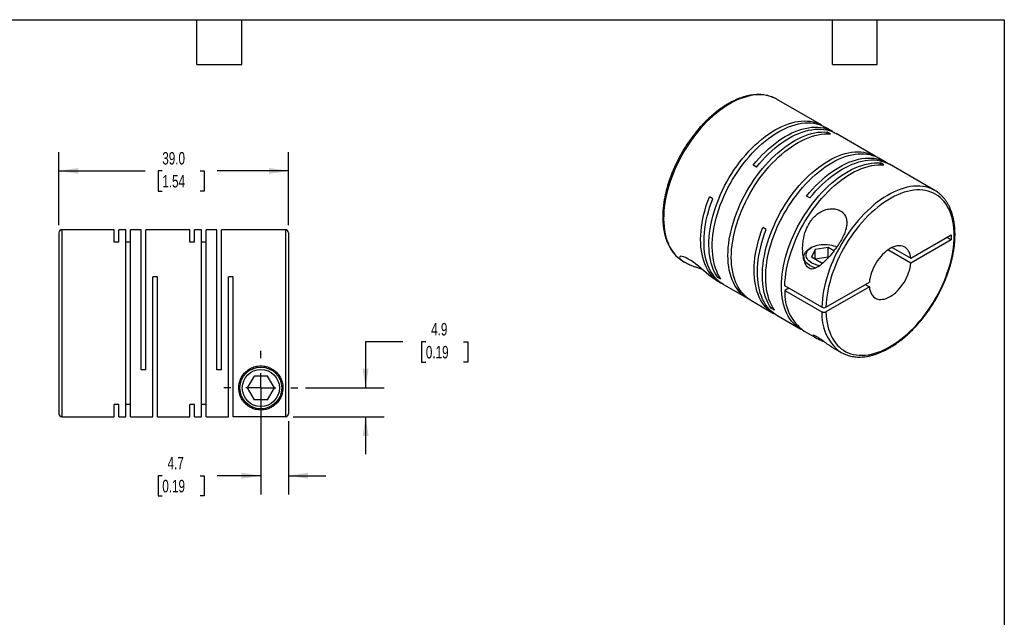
# Model space of a CAD drawing. Header units: millimetres. Extents: x 6 to 273, y 6 to 210.
# Tile 3 of 3: x 106 to 273, y 108 to 210. Entities that reach past the tile are written whole.
import ezdxf

# ---------------------------------------------------------------- set-up
doc = ezdxf.new("R2010")
doc.units = ezdxf.units.MM
doc.linetypes.add('SLD-Center', pattern=[19.05, 15.24, -1.27, 1.27, -1.27])
doc.linetypes.add('SLD-Solid', pattern=[0])
doc.layers.add('CENTER', color=40, linetype='SLD-Center')
doc.layers.add('DIMENSIONS', color=140, linetype='SLD-Solid', lineweight=25)
doc.layers.add('TEXT', color=140, linetype='SLD-Solid', lineweight=25)
doc.styles.add('SLDTEXTSTYLE0', font='TXT', dxfattribs={"width": 0.7})
doc.dimstyles.new('SLDDIMSTYLE0', dxfattribs={"dimtxt": 2.158008, "dimasz": 3.302, "dimexe": 0, "dimexo": 0.0625, "dimgap": 0.539502, "dimtad": 0, "dimtih": 1, "dimtoh": 1, "dimdec": 1, "dimrnd": 1e-09, "dimzin": 12, "dimdsep": 46, "dimtxsty": 'SLDTEXTSTYLE0', "dimsah": 1, "dimcen": 0.09, "dimadec": 0, "dimazin": 3, "dimtfac": 1, "dimtdec": 1, "dimtmove": 0, "dimatfit": 0, "dimfxl": 0, "dimfrac": 2, "dimtolj": 1, "dimtzin": 12, "dimarcsym": 0})
doc.dimstyles.new('SLDDIMSTYLE4', dxfattribs={"dimtxt": 2.158008, "dimasz": 3.302, "dimexe": 0, "dimexo": 0.0625, "dimgap": 0.539502, "dimtad": 0, "dimtih": 1, "dimtoh": 1, "dimdec": 1, "dimrnd": 1e-09, "dimzin": 4, "dimdsep": 46, "dimtxsty": 'SLDTEXTSTYLE0', "dimsah": 1, "dimcen": 0.09, "dimadec": 0, "dimazin": 1, "dimtfac": 1, "dimtdec": 1, "dimtofl": 0, "dimtmove": 0, "dimatfit": 3, "dimfxl": 0, "dimfrac": 2, "dimtolj": 1, "dimtzin": 12, "dimarcsym": 0})

# ---------------------------------------------------------------- blocks, each defined once
blk = doc.blocks.new('_D_5')
at = {"layer": 'DIMENSIONS'}
for p, q in [((146.76, 145.67), (146.76, 128.85)), ((151.46, 141.28), (151.46, 128.85)), ((130.02, 132.02), (129.3, 132.02)), ((129.3, 132.02), (129.3, 128.59)), ((136.44, 132.02), (137.16, 132.02)), ((137.16, 132.02), (137.16, 128.59)), ((146.76, 132.02), (139.36, 132.02)), ((151.46, 132.02), (157.81, 132.02)), ((129.3, 128.59), (130.02, 128.59)), ((137.16, 128.59), (136.44, 128.59))]:
    blk.add_line(p, q, dxfattribs=at)
for points in [[(146.76, 132.02), (143.46, 132.53), (143.46, 131.51)], [(151.46, 132.02), (154.76, 131.51), (154.76, 132.53)]]:
    blk.add_solid(points, dxfattribs=at)
at = {"layer": 'DIMENSIONS', "char_height": 2.117, "attachment_point": 1, "style": 'SLDTEXTSTYLE0'}
for s, insert in [('4.7', (130.92, 135.23)), ('0.19', (130.02, 131.32))]:
    blk.add_mtext(s, dxfattribs=dict(at, insert=insert))
blk = doc.blocks.new('_D_6')
at = {"layer": 'DIMENSIONS'}
for p, q in [((170.9, 154.78), (164.55, 154.78)), ((164.55, 154.78), (164.55, 146.94)), ((174.79, 154.78), (174.07, 154.78)), ((174.07, 154.78), (174.07, 151.35)), ((181.21, 154.78), (181.93, 154.78)), ((181.93, 154.78), (181.93, 151.35)), ((174.07, 151.35), (174.79, 151.35)), ((181.93, 151.35), (181.21, 151.35)), ((154.32, 146.94), (167.73, 146.94)), ((152.23, 142.05), (167.73, 142.05)), ((164.55, 142.05), (164.55, 135.7))]:
    blk.add_line(p, q, dxfattribs=at)
for points in [[(164.55, 146.94), (165.06, 150.24), (164.04, 150.24)], [(164.55, 142.05), (164.04, 138.75), (165.06, 138.75)]]:
    blk.add_solid(points, dxfattribs=at)
at = {"layer": 'DIMENSIONS', "char_height": 2.117, "attachment_point": 1, "style": 'SLDTEXTSTYLE0'}
for s, insert in [('4.9', (175.69, 157.99)), ('0.19', (174.79, 154.08))]:
    blk.add_mtext(s, dxfattribs=dict(at, insert=insert))
blk = doc.blocks.new('_D_7')
at = {"layer": 'DIMENSIONS'}
for p, q in [((112.46, 174.61), (112.46, 187.02)), ((151.46, 174.61), (151.46, 187.02)), ((112.46, 183.84), (127.1, 183.84)), ((130.02, 183.84), (129.3, 183.84)), ((129.3, 183.84), (129.3, 180.41)), ((136.44, 183.84), (137.16, 183.84)), ((137.16, 183.84), (137.16, 180.41)), ((151.46, 183.84), (139.36, 183.84)), ((129.3, 180.41), (130.02, 180.41)), ((137.16, 180.41), (136.44, 180.41))]:
    blk.add_line(p, q, dxfattribs=at)
for points in [[(112.46, 183.84), (115.76, 183.33), (115.76, 184.35)], [(151.46, 183.84), (148.16, 184.35), (148.16, 183.33)]]:
    blk.add_solid(points, dxfattribs=at)
at = {"layer": 'DIMENSIONS', "char_height": 2.117, "attachment_point": 1, "style": 'SLDTEXTSTYLE0'}
for s, insert in [('39.0', (130.02, 187.05)), ('1.54', (130.02, 183.14))]:
    blk.add_mtext(s, dxfattribs=dict(at, insert=insert))
blk = doc.blocks.new('SW_CENTERMARKSYMBOL_2')
at = {"layer": 'CENTER', "color": 0}
for p, q in [((0, 5.08), (0, 6.29)), ((0, 0), (0, 2.54)), ((-5.08, 0), (-6.29, 0)), ((0, 0), (-2.54, 0)), ((0, 0), (0, -2.54)), ((0, 0), (2.54, 0)), ((5.08, 0), (6.29, 0)), ((0, -5.08), (0, -6.29))]:
    blk.add_line(p, q, dxfattribs=at)

msp = doc.modelspace()

# ---------------------------------------------------------------- linework, layer by layer
for p, q in [((242.06, 191.59), (234.37, 196.03)), ((243.9, 190.53), (242.63, 191.27)), ((243.5, 190.12), (242.94, 190.45)), ((242.94, 190.14), (242.94, 190.45)), ((251.14, 186.35), (244.47, 190.21)), ((252.98, 185.29), (251.71, 186.03)), ((230.93, 184.48), (230.37, 184.8)), ((252.58, 184.88), (252.02, 185.2)), ((252.02, 184.9), (252.02, 185.2)), ((261.24, 180.52), (253.55, 184.96)), ((223.52, 179.12), (222.96, 179.45)), ((240.01, 179.24), (239.45, 179.56)), ((232.6, 173.88), (232.04, 174.21)), ((112.46, 173.34), (112.46, 142.54)), ((121.86, 173.84), (112.96, 173.84)), ((112.96, 173.84), (112.96, 142.04)), ((121.86, 171.74), (121.86, 173.84)), ((123.84, 173.84), (122.66, 173.84)), ((122.66, 171.74), (122.66, 173.84)), ((123.84, 142.04), (123.84, 173.84)), ((126.44, 173.84), (124.64, 173.84)), ((124.64, 142.04), (124.64, 173.84)), ((126.44, 150.04), (126.44, 173.84)), ((134.7, 173.84), (127.24, 173.84)), ((127.24, 150.04), (127.24, 173.84)), ((134.7, 171.74), (134.7, 173.84)), ((136.68, 173.84), (135.5, 173.84)), ((135.5, 171.74), (135.5, 173.84)), ((136.68, 142.04), (136.68, 173.84)), ((139.28, 173.84), (137.48, 173.84)), ((137.48, 142.04), (137.48, 173.84)), ((139.28, 150.04), (139.28, 173.84)), ((150.96, 173.84), (140.08, 173.84)), ((140.08, 150.04), (140.08, 173.84)), ((150.96, 173.84), (150.96, 142.05)), ((151.46, 173.34), (151.46, 142.55)), ((257.16, 168.99), (264.04, 172.96)), ((263.33, 172.55), (264.04, 172.14)), ((264.04, 172.96), (264.04, 172.14)), ((122.66, 171.74), (121.86, 171.74)), ((124.64, 171.74), (123.84, 171.74)), ((135.5, 171.74), (134.7, 171.74)), ((137.48, 171.74), (136.68, 171.74)), ((240.31, 170.82), (240.03, 170.65)), ((243.14, 170.82), (240.91, 170.47)), ((244.12, 170.25), (243.14, 170.82)), ((243.14, 169.18), (243.14, 170.82)), ((254, 170.82), (257.16, 168.99)), ((264.04, 172.14), (257.16, 168.17)), ((238.99, 169.2), (238.99, 168.85)), ((240.91, 170.47), (240.31, 169.18)), ((241.94, 168.24), (240.31, 169.18)), ((240.91, 168.84), (240.91, 170.47)), ((243.14, 169.18), (240.91, 168.84)), ((243.2, 169.15), (243.14, 169.18)), ((257.16, 168.17), (253.29, 170.41)), ((218.47, 168.49), (218.8, 168.3)), ((241.94, 168.24), (242.37, 168.31)), ((129.22, 165.84), (128.42, 165.84)), ((128.42, 142.04), (128.42, 165.84)), ((129.22, 142.04), (129.22, 165.84)), ((142.06, 165.84), (141.26, 165.84)), ((141.26, 142.04), (141.26, 165.84)), ((142.06, 142.05), (142.06, 165.84)), ((224.36, 165.74), (224.62, 165.89)), ((224.92, 165.41), (224.36, 165.74)), ((224.09, 165.25), (224.76, 164.86)), ((225.33, 164.54), (229.4, 162.18)), ((242.05, 160.67), (235.76, 164.31)), ((242.76, 160.67), (250.13, 164.93)), ((250.13, 164.11), (242.76, 159.86)), ((249.42, 164.52), (250.13, 164.11)), ((236.47, 163.9), (235.76, 163.49)), ((235.76, 163.49), (242.05, 159.86)), ((229.97, 161.86), (233.84, 159.62)), ((233.44, 160.5), (233.7, 160.65)), ((234, 160.17), (233.44, 160.5)), ((234.41, 159.29), (238.48, 156.94)), ((239.05, 156.62), (240.98, 155.5)), ((243.77, 153.89), (245.34, 152.98)), ((127.24, 150.04), (126.44, 150.04)), ((140.08, 150.04), (139.28, 150.04)), ((145.6, 148.94), (144.45, 146.94)), ((147.91, 148.94), (145.6, 148.94)), ((149.07, 146.94), (147.91, 148.94)), ((144.45, 146.94), (145.6, 144.94)), ((147.91, 144.94), (149.07, 146.94)), ((122.66, 144.14), (121.86, 144.14)), ((121.86, 142.04), (121.86, 144.14)), ((122.66, 142.04), (122.66, 144.14)), ((124.64, 144.14), (123.84, 144.14)), ((135.5, 144.14), (134.7, 144.14)), ((134.7, 142.04), (134.7, 144.14)), ((135.5, 142.04), (135.5, 144.14)), ((137.48, 144.14), (136.68, 144.14)), ((147.91, 144.94), (145.6, 144.94)), ((112.96, 142.04), (121.86, 142.04)), ((122.66, 142.04), (123.84, 142.04)), ((124.64, 142.04), (128.42, 142.04)), ((129.22, 142.04), (134.7, 142.04)), ((135.5, 142.04), (136.68, 142.04)), ((137.48, 142.04), (141.26, 142.04)), ((150.96, 142.05), (142.06, 142.05))]:
    msp.add_line(p, q)
at = {"flags": 128}
for points in [[(233.93, 196.26), (233.78, 196.33), (233.34, 196.49), (232.88, 196.62), (232.4, 196.71), (231.91, 196.76), (231.4, 196.78), (230.88, 196.76), (230.35, 196.7), (229.81, 196.6), (229.26, 196.46), (228.7, 196.29), (228.13, 196.09), (227.57, 195.84), (226.99, 195.56), (226.42, 195.25), (225.85, 194.9), (225.28, 194.52), (224.71, 194.11), (224.14, 193.66), (223.59, 193.19), (223.03, 192.69), (222.49, 192.16), (221.96, 191.61), (221.44, 191.03), (220.93, 190.43), (220.44, 189.81), (219.96, 189.16), (219.5, 188.5), (219.06, 187.83), (218.64, 187.14), (218.23, 186.44), (217.85, 185.72), (217.49, 185), (217.15, 184.27), (216.84, 183.53), (216.55, 182.79), (216.29, 182.05), (216.06, 181.32), (215.85, 180.58), (215.67, 179.85), (215.51, 179.12), (215.39, 178.4), (215.29, 177.69), (215.23, 177), (215.19, 176.31), (215.18, 175.65), (215.2, 175), (215.25, 174.37), (215.33, 173.76), (215.43, 173.17), (215.57, 172.6), (215.73, 172.06), (215.93, 171.55), (216.14, 171.07), (216.39, 170.61), (216.66, 170.18), (216.96, 169.79), (217.28, 169.43), (217.63, 169.1), (217.99, 168.8), (218.05, 168.76)], [(234.37, 196.03), (234.21, 196.13), (233.93, 196.26)], [(224.36, 165.74), (224.08, 166.17), (223.84, 166.62), (223.62, 167.11), (223.43, 167.62), (223.26, 168.16), (223.13, 168.72), (223.02, 169.31), (222.94, 169.92), (222.89, 170.55), (222.87, 171.2), (222.88, 171.87), (222.92, 172.55), (222.99, 173.25), (223.08, 173.96), (223.21, 174.68), (223.36, 175.4), (223.54, 176.13), (223.75, 176.87), (223.99, 177.61), (224.25, 178.35), (224.53, 179.09), (224.85, 179.82), (225.18, 180.56), (225.54, 181.28), (225.93, 181.99), (226.33, 182.7), (226.75, 183.39), (227.19, 184.06), (227.66, 184.72), (228.13, 185.36), (228.63, 185.99), (229.13, 186.59), (229.65, 187.17), (230.19, 187.72), (230.73, 188.25), (231.28, 188.75), (231.84, 189.22), (232.4, 189.67), (232.97, 190.08), (233.54, 190.46), (234.11, 190.81), (234.69, 191.12), (235.26, 191.4), (235.83, 191.64), (236.39, 191.85), (236.95, 192.02), (237.5, 192.16), (238.04, 192.26), (238.57, 192.32), (239.09, 192.34), (239.6, 192.32), (240.1, 192.27), (240.57, 192.18), (241.03, 192.05), (241.48, 191.89), (241.9, 191.68), (242.3, 191.45), (242.34, 191.42)], [(224.92, 165.41), (224.65, 165.84), (224.4, 166.3), (224.19, 166.78), (223.99, 167.29), (223.83, 167.83), (223.69, 168.4), (223.59, 168.99), (223.51, 169.6), (223.46, 170.23), (223.44, 170.88), (223.45, 171.54), (223.48, 172.23), (223.55, 172.92), (223.65, 173.63), (223.77, 174.35), (223.93, 175.07), (224.11, 175.81), (224.32, 176.54), (224.55, 177.28), (224.81, 178.02), (225.1, 178.76), (225.41, 179.5), (225.75, 180.23), (226.11, 180.95), (226.49, 181.67), (226.89, 182.37), (227.32, 183.06), (227.76, 183.74), (228.22, 184.4), (228.7, 185.04), (229.19, 185.66), (229.7, 186.26), (230.22, 186.84), (230.75, 187.39), (231.29, 187.92), (231.84, 188.42), (232.4, 188.9), (232.97, 189.34), (233.54, 189.75), (234.11, 190.13), (234.68, 190.48), (235.25, 190.79), (235.82, 191.07), (236.39, 191.32), (236.96, 191.53), (237.52, 191.7), (238.07, 191.83), (238.61, 191.93), (239.14, 191.99), (239.66, 192.01), (240.17, 192), (240.66, 191.94), (241.14, 191.85), (241.6, 191.72), (242.04, 191.56), (242.47, 191.36), (242.63, 191.27)], [(230.37, 184.8), (230.87, 185.41), (231.39, 185.99), (231.92, 186.55), (232.46, 187.09), (233.01, 187.59), (233.56, 188.07), (234.13, 188.52), (234.7, 188.94), (235.27, 189.33), (235.84, 189.68), (236.41, 190), (236.98, 190.29), (237.55, 190.54), (238.12, 190.75), (238.68, 190.93), (239.23, 191.07), (239.78, 191.18), (240.31, 191.25), (240.83, 191.28), (241.34, 191.27), (241.84, 191.22), (242.32, 191.14), (242.78, 191.02), (243.23, 190.86), (243.66, 190.67), (244.06, 190.44), (244.18, 190.36)], [(230.93, 184.48), (231.44, 185.08), (231.95, 185.67), (232.48, 186.23), (233.02, 186.76), (233.57, 187.27), (234.13, 187.74), (234.69, 188.19), (235.26, 188.61), (235.83, 189), (236.41, 189.35), (236.98, 189.67), (237.55, 189.96), (238.12, 190.21), (238.69, 190.43), (239.24, 190.61), (239.8, 190.75), (240.34, 190.85), (240.87, 190.92), (241.4, 190.95), (241.91, 190.94), (242.4, 190.9), (242.88, 190.81), (243.35, 190.69), (243.79, 190.53), (244.22, 190.34), (244.47, 190.21)], [(229.69, 162.03), (229.65, 162.05), (229.24, 162.28), (228.86, 162.55), (228.49, 162.85), (228.15, 163.18), (227.83, 163.55), (227.54, 163.95), (227.27, 164.38), (227.03, 164.85), (226.82, 165.34), (226.63, 165.85), (226.47, 166.4), (226.34, 166.97), (226.24, 167.56), (226.17, 168.18), (226.12, 168.81), (226.11, 169.46), (226.12, 170.13), (226.17, 170.82), (226.24, 171.52), (226.34, 172.23), (226.47, 172.95), (226.63, 173.68), (226.82, 174.41), (227.03, 175.15), (227.27, 175.89), (227.54, 176.63), (227.83, 177.36), (228.15, 178.1), (228.49, 178.83), (228.86, 179.55), (229.24, 180.26), (229.65, 180.96), (230.08, 181.65), (230.52, 182.32), (230.99, 182.98), (231.47, 183.62), (231.96, 184.24), (232.47, 184.83), (233, 185.41), (233.53, 185.96), (234.07, 186.48), (234.63, 186.98), (235.19, 187.44), (235.75, 187.88), (236.32, 188.29), (236.89, 188.66), (237.47, 189), (238.04, 189.31), (238.61, 189.58), (239.18, 189.82), (239.74, 190.02), (240.3, 190.18), (240.85, 190.31), (241.39, 190.4), (241.92, 190.45), (242.43, 190.47), (242.94, 190.45)], [(229.97, 161.86), (229.81, 161.95), (229.42, 162.22), (229.06, 162.52), (228.72, 162.86), (228.4, 163.22), (228.11, 163.63), (227.84, 164.06), (227.6, 164.52), (227.38, 165.01), (227.2, 165.53), (227.04, 166.07), (226.91, 166.64), (226.81, 167.23), (226.73, 167.85), (226.69, 168.48), (226.68, 169.14), (226.69, 169.81), (226.73, 170.49), (226.81, 171.19), (226.91, 171.9), (227.04, 172.62), (227.2, 173.35), (227.38, 174.08), (227.6, 174.82), (227.84, 175.56), (228.11, 176.3), (228.4, 177.04), (228.72, 177.77), (229.06, 178.5), (229.42, 179.22), (229.81, 179.94), (230.21, 180.64), (230.64, 181.32), (231.09, 182), (231.55, 182.65), (232.03, 183.29), (232.53, 183.91), (233.04, 184.51), (233.56, 185.08), (234.1, 185.63), (234.64, 186.15), (235.19, 186.65), (235.75, 187.12), (236.32, 187.55), (236.89, 187.96), (237.46, 188.33), (238.03, 188.67), (238.6, 188.98), (239.18, 189.25), (239.74, 189.49), (240.31, 189.69), (240.86, 189.86), (241.41, 189.98), (241.95, 190.07), (242.48, 190.13), (243, 190.14), (243.5, 190.12)], [(233.44, 160.5), (233.16, 160.92), (232.92, 161.38), (232.7, 161.87), (232.51, 162.38), (232.34, 162.92), (232.21, 163.48), (232.1, 164.07), (232.02, 164.68), (231.97, 165.31), (231.95, 165.96), (231.96, 166.63), (232, 167.31), (232.06, 168.01), (232.16, 168.72), (232.29, 169.43), (232.44, 170.16), (232.62, 170.89), (232.83, 171.63), (233.06, 172.37), (233.33, 173.11), (233.61, 173.85), (233.93, 174.58), (234.26, 175.31), (234.62, 176.04), (235, 176.75), (235.41, 177.45), (235.83, 178.14), (236.27, 178.82), (236.73, 179.48), (237.21, 180.12), (237.71, 180.75), (238.21, 181.35), (238.73, 181.92), (239.26, 182.48), (239.81, 183.01), (240.36, 183.51), (240.92, 183.98), (241.48, 184.42), (242.05, 184.84), (242.62, 185.22), (243.19, 185.57), (243.77, 185.88), (244.34, 186.16), (244.91, 186.4), (245.47, 186.61), (246.03, 186.78), (246.58, 186.92), (247.12, 187.01), (247.65, 187.07), (248.17, 187.1), (248.68, 187.08), (249.17, 187.03), (249.65, 186.94), (250.11, 186.81), (250.56, 186.64), (250.98, 186.44), (251.38, 186.21), (251.42, 186.18)], [(234, 160.17), (233.73, 160.6), (233.48, 161.05), (233.26, 161.54), (233.07, 162.05), (232.91, 162.59), (232.77, 163.16), (232.66, 163.74), (232.59, 164.35), (232.54, 164.99), (232.52, 165.64), (232.53, 166.3), (232.56, 166.98), (232.63, 167.68), (232.73, 168.39), (232.85, 169.11), (233, 169.83), (233.19, 170.57), (233.39, 171.3), (233.63, 172.04), (233.89, 172.78), (234.18, 173.52), (234.49, 174.26), (234.83, 174.99), (235.19, 175.71), (235.57, 176.42), (235.97, 177.13), (236.4, 177.82), (236.84, 178.49), (237.3, 179.15), (237.78, 179.8), (238.27, 180.42), (238.78, 181.02), (239.3, 181.6), (239.83, 182.15), (240.37, 182.68), (240.92, 183.18), (241.48, 183.65), (242.05, 184.1), (242.61, 184.51), (243.19, 184.89), (243.76, 185.24), (244.33, 185.55), (244.9, 185.83), (245.47, 186.08), (246.04, 186.28), (246.59, 186.46), (247.15, 186.59), (247.69, 186.69), (248.22, 186.75), (248.74, 186.77), (249.25, 186.75), (249.74, 186.7), (250.22, 186.61), (250.68, 186.48), (251.12, 186.32), (251.54, 186.12), (251.71, 186.03)], [(239.45, 179.56), (239.95, 180.17), (240.47, 180.75), (241, 181.31), (241.54, 181.84), (242.09, 182.35), (242.64, 182.83), (243.21, 183.28), (243.77, 183.7), (244.35, 184.08), (244.92, 184.44), (245.49, 184.76), (246.06, 185.05), (246.63, 185.3), (247.2, 185.51), (247.76, 185.69), (248.31, 185.83), (248.85, 185.94), (249.39, 186), (249.91, 186.03), (250.42, 186.03), (250.92, 185.98), (251.4, 185.9), (251.86, 185.78), (252.31, 185.62), (252.74, 185.42), (253.14, 185.19), (253.26, 185.12)], [(240.01, 179.24), (240.52, 179.84), (241.03, 180.43), (241.56, 180.98), (242.1, 181.52), (242.65, 182.02), (243.21, 182.5), (243.77, 182.95), (244.34, 183.37), (244.91, 183.76), (245.48, 184.11), (246.06, 184.43), (246.63, 184.72), (247.2, 184.97), (247.76, 185.18), (248.32, 185.36), (248.88, 185.51), (249.42, 185.61), (249.95, 185.68), (250.48, 185.71), (250.99, 185.7), (251.48, 185.65), (251.96, 185.57), (252.43, 185.45), (252.87, 185.29), (253.3, 185.1), (253.55, 184.96)], [(238.77, 156.79), (238.73, 156.81), (238.32, 157.04), (237.93, 157.31), (237.57, 157.61), (237.23, 157.94), (236.91, 158.31), (236.62, 158.71), (236.35, 159.14), (236.11, 159.6), (235.9, 160.09), (235.71, 160.61), (235.55, 161.16), (235.42, 161.73), (235.32, 162.32), (235.25, 162.93), (235.2, 163.57), (235.19, 164.22), (235.2, 164.89), (235.25, 165.58), (235.32, 166.28), (235.42, 166.99), (235.55, 167.71), (235.71, 168.43), (235.9, 169.17), (236.11, 169.91), (236.35, 170.65), (236.62, 171.39), (236.91, 172.12), (237.23, 172.86), (237.57, 173.59), (237.93, 174.31), (238.32, 175.02), (238.73, 175.72), (239.16, 176.41), (239.6, 177.08), (240.07, 177.74), (240.55, 178.38), (241.04, 179), (241.55, 179.59), (242.08, 180.17), (242.61, 180.72), (243.15, 181.24), (243.71, 181.73), (244.26, 182.2), (244.83, 182.64), (245.4, 183.04), (245.97, 183.42), (246.54, 183.76), (247.12, 184.07), (247.69, 184.34), (248.26, 184.58), (248.82, 184.78), (249.38, 184.94), (249.93, 185.07), (250.47, 185.16), (251, 185.21), (251.51, 185.23), (252.02, 185.2)], [(235.76, 164.31), (235.79, 164.99), (235.86, 165.69), (235.95, 166.41), (236.07, 167.13), (236.22, 167.86), (236.4, 168.6), (236.61, 169.35), (236.84, 170.09), (237.1, 170.84), (237.39, 171.59), (237.7, 172.33), (238.04, 173.07), (238.4, 173.8), (238.79, 174.52), (239.19, 175.23), (239.62, 175.93), (240.07, 176.61), (240.53, 177.28), (241.01, 177.92), (241.51, 178.55), (242.02, 179.16), (242.55, 179.74), (243.09, 180.3), (243.63, 180.83), (244.19, 181.34), (244.76, 181.81), (245.33, 182.26), (245.9, 182.67), (246.48, 183.05), (247.06, 183.4), (247.63, 183.72), (248.21, 183.99), (248.78, 184.24), (249.35, 184.44), (249.92, 184.61), (250.47, 184.74), (251.02, 184.83), (251.55, 184.89), (252.07, 184.9), (252.58, 184.88)], [(260.77, 180.77), (260.57, 180.85), (260.12, 181.01), (259.66, 181.13), (259.18, 181.21), (258.68, 181.26), (258.17, 181.27), (257.65, 181.24), (257.12, 181.17), (256.57, 181.07), (256.02, 180.92), (255.46, 180.74), (254.9, 180.53), (254.33, 180.28), (253.75, 179.99), (253.18, 179.67), (252.61, 179.32), (252.04, 178.93), (251.47, 178.51), (250.91, 178.06), (250.35, 177.59), (249.8, 177.08), (249.26, 176.55), (248.73, 175.99), (248.21, 175.4), (247.71, 174.8), (247.22, 174.17), (246.74, 173.53), (246.29, 172.86), (245.85, 172.19), (245.43, 171.49), (245.03, 170.79), (244.65, 170.07), (244.29, 169.35), (243.96, 168.62), (243.66, 167.88), (243.37, 167.14), (243.12, 166.4), (242.88, 165.66), (242.68, 164.93), (242.51, 164.19), (242.36, 163.47), (242.24, 162.75), (242.15, 162.05), (242.09, 161.35), (242.05, 160.67)], [(225.05, 164.71), (225.03, 164.72), (224.62, 164.95), (224.23, 165.22), (223.86, 165.52), (223.52, 165.86), (223.2, 166.23), (222.9, 166.63), (222.63, 167.07), (222.39, 167.53), (222.17, 168.03), (221.99, 168.56), (221.83, 169.11), (221.7, 169.68), (221.6, 170.28), (221.52, 170.9), (221.48, 171.55), (221.47, 172.21), (221.49, 172.89), (221.54, 173.58), (221.61, 174.29), (221.72, 175.01), (221.86, 175.73), (222.02, 176.47), (222.21, 177.21), (222.43, 177.96), (222.68, 178.7), (222.96, 179.45)], [(225.33, 164.54), (225.09, 164.68), (224.71, 164.95), (224.35, 165.26), (224.01, 165.6), (223.7, 165.98), (223.41, 166.39), (223.15, 166.82), (222.92, 167.29), (222.71, 167.79), (222.53, 168.31), (222.37, 168.86), (222.25, 169.43), (222.15, 170.03), (222.08, 170.65), (222.05, 171.29), (222.04, 171.95), (222.06, 172.62), (222.11, 173.31), (222.19, 174.01), (222.29, 174.72), (222.43, 175.44), (222.59, 176.17), (222.79, 176.91), (223, 177.64), (223.25, 178.38), (223.52, 179.12)], [(242.76, 159.86), (242.79, 159.23), (242.86, 158.61), (242.95, 158.02), (243.07, 157.46), (243.21, 156.91), (243.39, 156.4), (243.59, 155.91), (243.82, 155.44), (244.08, 155.01), (244.36, 154.61), (244.67, 154.24), (245, 153.91), (245.36, 153.61), (245.74, 153.34), (246.13, 153.11), (246.55, 152.91), (246.99, 152.75), (247.45, 152.63), (247.92, 152.55), (248.4, 152.5), (248.91, 152.49), (249.42, 152.52), (249.95, 152.59), (250.48, 152.69), (251.03, 152.83), (251.58, 153.01), (252.13, 153.22), (252.69, 153.47), (253.26, 153.76), (253.82, 154.08), (254.38, 154.43), (254.95, 154.82), (255.5, 155.23), (256.06, 155.68), (256.6, 156.16), (257.14, 156.66), (257.67, 157.19), (258.19, 157.75), (258.7, 158.33), (259.19, 158.93), (259.67, 159.55), (260.13, 160.19), (260.57, 160.85), (261, 161.52), (261.41, 162.21), (261.79, 162.91), (262.15, 163.62), (262.5, 164.33), (262.81, 165.06), (263.1, 165.78), (263.37, 166.51), (263.61, 167.24), (263.83, 167.96), (264.01, 168.69), (264.17, 169.4), (264.3, 170.11), (264.4, 170.81), (264.48, 171.5), (264.52, 172.18), (264.53, 172.84), (264.52, 173.48), (264.48, 174.1), (264.4, 174.71), (264.3, 175.29), (264.17, 175.85), (264.01, 176.38), (263.83, 176.89), (263.61, 177.37), (263.37, 177.82), (263.1, 178.24), (262.81, 178.63), (262.5, 178.98), (262.15, 179.31), (261.79, 179.6), (261.41, 179.85), (261, 180.07), (260.57, 180.25), (260.13, 180.39), (259.67, 180.5), (259.19, 180.57), (258.7, 180.6), (258.19, 180.6), (257.67, 180.56), (257.14, 180.48), (256.6, 180.36), (256.06, 180.2), (255.5, 180.01), (254.95, 179.79), (254.38, 179.52), (253.82, 179.22), (253.26, 178.89), (252.69, 178.53), (252.13, 178.13), (251.58, 177.7), (251.03, 177.24), (250.48, 176.76), (249.95, 176.24), (249.42, 175.7), (248.91, 175.14), (248.4, 174.55), (247.92, 173.94), (247.45, 173.31), (246.99, 172.66), (246.55, 172), (246.13, 171.32), (245.74, 170.63), (245.36, 169.93), (245, 169.21), (244.67, 168.5), (244.36, 167.77), (244.08, 167.04), (243.82, 166.32), (243.59, 165.59), (243.39, 164.86), (243.21, 164.14), (243.07, 163.43), (242.95, 162.72), (242.86, 162.03), (242.79, 161.34), (242.76, 160.67)], [(234.13, 159.47), (234.01, 159.53), (233.6, 159.77), (233.22, 160.04), (232.86, 160.35), (232.53, 160.69), (232.21, 161.06), (231.93, 161.47), (231.66, 161.91), (231.43, 162.38), (231.22, 162.87), (231.04, 163.4), (230.89, 163.95), (230.76, 164.52), (230.66, 165.12), (230.6, 165.74), (230.56, 166.37), (230.55, 167.03), (230.57, 167.7), (230.62, 168.39), (230.7, 169.09), (230.81, 169.81), (230.94, 170.53), (231.11, 171.26), (231.3, 171.99), (231.52, 172.73), (231.76, 173.47), (232.04, 174.21)], [(234.41, 159.29), (234.17, 159.44), (233.79, 159.71), (233.43, 160.02), (233.09, 160.36), (232.78, 160.74), (232.49, 161.14), (232.23, 161.58), (231.99, 162.05), (231.79, 162.55), (231.6, 163.07), (231.45, 163.62), (231.33, 164.19), (231.23, 164.79), (231.16, 165.41), (231.13, 166.05), (231.12, 166.7), (231.14, 167.38), (231.19, 168.07), (231.26, 168.77), (231.37, 169.48), (231.51, 170.2), (231.67, 170.93), (231.86, 171.66), (232.08, 172.4), (232.33, 173.14), (232.6, 173.88)], [(240.03, 167.75), (239.78, 167.92), (239.55, 168.1), (239.36, 168.29), (239.21, 168.5), (239.1, 168.71), (239.03, 168.93), (238.99, 169.15), (239, 169.37), (239.06, 169.59), (239.15, 169.8), (239.28, 170.01), (239.45, 170.21), (239.66, 170.4), (239.9, 170.57), (240.03, 170.65)], [(240.32, 168.24), (240.08, 168.4), (239.87, 168.57), (239.7, 168.75), (239.56, 168.94), (239.46, 169.14), (239.41, 169.35), (239.39, 169.56), (239.42, 169.76), (239.49, 169.97), (239.59, 170.17), (239.74, 170.36), (239.92, 170.53), (240.13, 170.7), (240.38, 170.85), (240.65, 170.99), (240.95, 171.1), (241.28, 171.19), (241.61, 171.27), (241.96, 171.32), (242.32, 171.34), (242.68, 171.35), (243.04, 171.33), (243.39, 171.28), (243.73, 171.21), (244.05, 171.13), (244.36, 171.02), (244.6, 170.91)], [(257.16, 168.99), (257.11, 169.33), (257.04, 169.65), (256.93, 169.95), (256.8, 170.21), (256.64, 170.45), (256.46, 170.65), (256.25, 170.81), (256.02, 170.95), (255.77, 171.04), (255.5, 171.1), (255.21, 171.11), (254.92, 171.09), (254.61, 171.03), (254.29, 170.94), (253.97, 170.8), (253.64, 170.63), (253.32, 170.43), (253, 170.19), (252.68, 169.92), (252.37, 169.63), (252.08, 169.3), (251.79, 168.96), (251.52, 168.59), (251.27, 168.21), (251.04, 167.81), (250.83, 167.4), (250.65, 166.99), (250.49, 166.57), (250.36, 166.15), (250.25, 165.73), (250.17, 165.32), (250.13, 164.93)], [(224.09, 165.25), (224.08, 165.26), (223.83, 165.41), (223.56, 165.6), (223.27, 165.82), (222.86, 166.14), (222.41, 166.51), (222, 166.87), (221.54, 167.26), (221.11, 167.62), (220.66, 167.98), (220.23, 168.3), (219.79, 168.6), (219.37, 168.86), (218.98, 169.07), (218.61, 169.22), (218.3, 169.31), (218.05, 169.32), (217.91, 169.26), (217.88, 169.14), (217.96, 168.97), (218.07, 168.84), (218.21, 168.71), (218.4, 168.56), (218.62, 168.41), (218.62, 168.41)], [(218.05, 168.76), (218.38, 168.55), (218.47, 168.49)], [(250.13, 164.11), (250.17, 163.77), (250.25, 163.45), (250.36, 163.15), (250.49, 162.89), (250.65, 162.65), (250.83, 162.45), (251.04, 162.28), (251.27, 162.15), (251.52, 162.06), (251.79, 162), (252.08, 161.98), (252.37, 162.01), (252.68, 162.06), (253, 162.16), (253.32, 162.3), (253.64, 162.47), (253.97, 162.67), (254.29, 162.91), (254.61, 163.18), (254.92, 163.47), (255.21, 163.8), (255.5, 164.14), (255.77, 164.51), (256.02, 164.89), (256.25, 165.29), (256.46, 165.7), (256.64, 166.11), (256.8, 166.53), (256.93, 166.95), (257.04, 167.36), (257.11, 167.77), (257.16, 168.17)]]:
    msp.add_lwpolyline(points, dxfattribs=at)
for radius in [3.55, 3.15]:
    msp.add_circle((146.76, 146.94), radius)
for centre, radius, start, end in [((258.58, 175.92), 5.31, 54.2729, 65.7393), ((112.96, 173.34), 0.5, 90, 180), ((150.96, 173.34), 0.5, 0, 90), ((242.14, 171.5), 4.3, 240.7031, 255.4706), ((242.3, 171.84), 4.11, 241.1284, 262.2744), ((243.62, 163.02), 7.87, 176.6008, 234.5218), ((250.13, 159.44), 8.09, 177.0282, 229.7081), ((248, 157.58), 5.31, 234.3463, 245.707), ((112.96, 142.54), 0.5, 180, 270)]:
    msp.add_arc(centre, radius, start, end)
for points, knots in [([(233.9, 196.27), (233.85, 196.3), (233.67, 196.39), (233.33, 196.51), (232.89, 196.64), (232.43, 196.73), (231.95, 196.8), (231.47, 196.83), (230.97, 196.82), (230.46, 196.78), (229.94, 196.71), (229.42, 196.6), (228.88, 196.46), (228.34, 196.29), (227.8, 196.08), (227.25, 195.84), (226.7, 195.57), (226.16, 195.27), (225.61, 194.94), (225.06, 194.58), (224.52, 194.19), (223.99, 193.77), (223.45, 193.32), (222.93, 192.86), (222.42, 192.36), (221.91, 191.85), (221.41, 191.31), (220.93, 190.75), (220.46, 190.17), (220, 189.57), (219.56, 188.96), (219.13, 188.33), (218.72, 187.69), (218.33, 187.03), (217.95, 186.37), (217.6, 185.69), (217.26, 185.01), (216.95, 184.32), (216.65, 183.63), (216.38, 182.93), (216.14, 182.23), (215.91, 181.53), (215.71, 180.84), (215.54, 180.14), (215.39, 179.45), (215.26, 178.77), (215.17, 178.09), (215.09, 177.43), (215.05, 176.77), (215.03, 176.13), (215.03, 175.5), (215.07, 174.88), (215.13, 174.29), (215.22, 173.71), (215.33, 173.15), (215.47, 172.61), (215.64, 172.09), (215.83, 171.6), (216.05, 171.13), (216.29, 170.69), (216.56, 170.27), (216.85, 169.88), (217.16, 169.53), (217.49, 169.2), (217.78, 168.95), (217.97, 168.83), (218.03, 168.78)], [0, 0, 0, 0, 0.005452, 0.020959, 0.036488, 0.052055, 0.067672, 0.083346, 0.099081, 0.114875, 0.130723, 0.146619, 0.162553, 0.178518, 0.194506, 0.210509, 0.226522, 0.242539, 0.258557, 0.274573, 0.290585, 0.306592, 0.322593, 0.338588, 0.354578, 0.370562, 0.386541, 0.402516, 0.418486, 0.434452, 0.450416, 0.466378, 0.482338, 0.498297, 0.514256, 0.530216, 0.546176, 0.562138, 0.578103, 0.59407, 0.610041, 0.626017, 0.641998, 0.657984, 0.673976, 0.689976, 0.705982, 0.721995, 0.738015, 0.754042, 0.770074, 0.786111, 0.802149, 0.818184, 0.834212, 0.850227, 0.866222, 0.882189, 0.898118, 0.914001, 0.929829, 0.945597, 0.961301, 0.976944, 0.992532, 1, 1, 1, 1]), ([(245.84, 152.73), (245.92, 152.7), (246.13, 152.6), (246.5, 152.47), (246.95, 152.35), (247.41, 152.26), (247.89, 152.21), (248.37, 152.19), (248.88, 152.2), (249.39, 152.25), (249.91, 152.33), (250.44, 152.45), (250.97, 152.6), (251.51, 152.78), (252.06, 153), (252.6, 153.24), (253.15, 153.52), (253.7, 153.83), (254.25, 154.17), (254.79, 154.54), (255.33, 154.94), (255.87, 155.36), (256.4, 155.82), (256.92, 156.29), (257.43, 156.79), (257.94, 157.31), (258.43, 157.86), (258.91, 158.42), (259.38, 159), (259.83, 159.61), (260.27, 160.22), (260.69, 160.86), (261.1, 161.5), (261.49, 162.16), (261.86, 162.83), (262.21, 163.5), (262.54, 164.19), (262.84, 164.88), (263.13, 165.57), (263.39, 166.27), (263.64, 166.97), (263.85, 167.67), (264.05, 168.37), (264.21, 169.06), (264.36, 169.75), (264.48, 170.43), (264.57, 171.1), (264.63, 171.77), (264.67, 172.42), (264.68, 173.06), (264.67, 173.68), (264.63, 174.29), (264.56, 174.89), (264.47, 175.46), (264.35, 176.02), (264.2, 176.55), (264.03, 177.06), (263.83, 177.55), (263.6, 178.01), (263.35, 178.45), (263.08, 178.85), (262.78, 179.23), (262.47, 179.58), (262.13, 179.9), (261.87, 180.11), (261.73, 180.2), (261.71, 180.22)], [0, 0, 0, 0, 0.008385, 0.023933, 0.039508, 0.055125, 0.070795, 0.086523, 0.102312, 0.118159, 0.134058, 0.150004, 0.165985, 0.181996, 0.198027, 0.214072, 0.230125, 0.246181, 0.262238, 0.278291, 0.29434, 0.310384, 0.326423, 0.342455, 0.358482, 0.374503, 0.39052, 0.406531, 0.422539, 0.438543, 0.454545, 0.470545, 0.486543, 0.502541, 0.518538, 0.534536, 0.550536, 0.566537, 0.582541, 0.598548, 0.614558, 0.630574, 0.646595, 0.662621, 0.678654, 0.694694, 0.71074, 0.726794, 0.742855, 0.758922, 0.774994, 0.79107, 0.807146, 0.823219, 0.839283, 0.855332, 0.871359, 0.887355, 0.903311, 0.919218, 0.935069, 0.950858, 0.966584, 0.982249, 0.997861, 1, 1, 1, 1]), ([(239.89, 167.29), (240, 167.23), (240.12, 167.19), (240.36, 167.16), (240.48, 167.16), (240.83, 167.23), (241.05, 167.33), (241.49, 167.58), (241.7, 167.73), (242.1, 168.06), (242.31, 168.24), (242.9, 168.81), (243.3, 169.24), (244.05, 170.15), (244.42, 170.63), (245.11, 171.66), (245.43, 172.19), (245.82, 173.03), (245.94, 173.31), (246.13, 173.87), (246.2, 174.15), (246.29, 174.71), (246.3, 174.98), (246.27, 175.5), (246.22, 175.75), (246.08, 176.09), (246.03, 176.21), (245.9, 176.41), (245.83, 176.51), (245.6, 176.79), (245.4, 176.95), (245.07, 177.13), (244.95, 177.19), (244.71, 177.28), (244.58, 177.32), (244.18, 177.4), (243.9, 177.43), (243.32, 177.39), (243.03, 177.34), (242.46, 177.17), (242.17, 177.05), (241.64, 176.76), (241.38, 176.58), (240.91, 176.18), (240.69, 175.96), (240.09, 175.25), (239.76, 174.71), (239.26, 173.59), (239.09, 173.01), (238.91, 172.1), (238.86, 171.79), (238.8, 171.18), (238.79, 170.87), (238.8, 170.26), (238.81, 169.95), (238.89, 169.34), (238.94, 169.04), (239.06, 168.6), (239.1, 168.45), (239.21, 168.17), (239.27, 168.03), (239.41, 167.78), (239.49, 167.65), (239.68, 167.45), (239.78, 167.36), (239.89, 167.29)], [0, 0, 0, 0, 0.015625, 0.015625, 0.03125, 0.03125, 0.0625, 0.0625, 0.09375, 0.09375, 0.125, 0.125, 0.1875, 0.1875, 0.25, 0.25, 0.3125, 0.3125, 0.34375, 0.34375, 0.375, 0.375, 0.40625, 0.40625, 0.4375, 0.4375, 0.453125, 0.453125, 0.46875, 0.46875, 0.5, 0.5, 0.515625, 0.515625, 0.53125, 0.53125, 0.5625, 0.5625, 0.59375, 0.59375, 0.625, 0.625, 0.65625, 0.65625, 0.6875, 0.6875, 0.75, 0.75, 0.8125, 0.8125, 0.84375, 0.84375, 0.875, 0.875, 0.90625, 0.90625, 0.9375, 0.9375, 0.953125, 0.953125, 0.96875, 0.96875, 0.984375, 0.984375, 1, 1, 1, 1]), ([(218.62, 168.41), (218.79, 168.31), (219.13, 168.11), (219.73, 167.84), (220.33, 167.61), (220.92, 167.41), (221.35, 167.27), (221.59, 167.21), (221.61, 167.2)], [0, 0, 0, 0, 0.226214, 0.456504, 0.63042, 0.804354, 0.983322, 1, 1, 1, 1]), ([(242.05, 160.67), (242.15, 160.62), (242.28, 160.59), (242.54, 160.59), (242.67, 160.62), (242.76, 160.67)], [0, 0, 0, 0, 0.5, 0.5, 1, 1, 1, 1]), ([(242.76, 159.86), (242.67, 159.8), (242.54, 159.77), (242.28, 159.77), (242.15, 159.8), (242.05, 159.86)], [0, 0, 0, 0, 0.5, 0.5, 1, 1, 1, 1]), ([(241.13, 155.69), (241.08, 155.71), (240.94, 155.79), (240.78, 155.86), (240.66, 155.9), (240.58, 155.91), (240.54, 155.89), (240.54, 155.84), (240.62, 155.74), (240.79, 155.61), (241.05, 155.45), (241.37, 155.29), (241.73, 155.13), (242.04, 154.99), (242.25, 154.9), (242.33, 154.87)], [0, 0, 0, 0, 0.033453, 0.107798, 0.156849, 0.207143, 0.276545, 0.347397, 0.456265, 0.568087, 0.675452, 0.785709, 0.869584, 0.95566, 1, 1, 1, 1]), ([(243.77, 153.89), (243.77, 153.89), (243.66, 153.95), (243.4, 154.12), (242.99, 154.39), (242.59, 154.67), (242.23, 154.94), (241.95, 155.14), (241.71, 155.31), (241.51, 155.45), (241.31, 155.58), (241.19, 155.65), (241.13, 155.69)], [0, 0, 0, 0, 0.00252, 0.177826, 0.343803, 0.514057, 0.622542, 0.733497, 0.799063, 0.865982, 0.931679, 1, 1, 1, 1]), ([(146.76, 143.19), (146.92, 143.19), (147.07, 143.2), (147.37, 143.24), (147.51, 143.27), (147.91, 143.36), (148.14, 143.45), (148.56, 143.65), (148.75, 143.76), (149.09, 144), (149.24, 144.12), (149.67, 144.54), (149.9, 144.86), (150.27, 145.57), (150.4, 145.95), (150.53, 146.81), (150.53, 147.26), (150.37, 147.96), (150.3, 148.2), (150.09, 148.67), (149.96, 148.91), (149.65, 149.35), (149.46, 149.56), (149.02, 149.95), (148.78, 150.12), (148.38, 150.33), (148.24, 150.39), (147.95, 150.5), (147.81, 150.55), (147.36, 150.66), (147.05, 150.69), (146.58, 150.69), (146.43, 150.68), (146.12, 150.64), (145.96, 150.61), (145.52, 150.5), (145.24, 150.38), (144.7, 150.09), (144.46, 149.92), (144.04, 149.54), (143.85, 149.33), (143.54, 148.88), (143.41, 148.65), (143.21, 148.18), (143.14, 147.94), (142.99, 147.24), (142.99, 146.78), (143.12, 145.95), (143.25, 145.56), (143.52, 145.03), (143.63, 144.86), (143.87, 144.55), (143.99, 144.4), (144.28, 144.12), (144.43, 143.99), (144.78, 143.75), (144.96, 143.64), (145.28, 143.5), (145.39, 143.45), (145.62, 143.37), (145.74, 143.33), (146.01, 143.27), (146.15, 143.24), (146.45, 143.2), (146.6, 143.19), (146.76, 143.19)], [0, 0, 0, 0, 0.015625, 0.015625, 0.03125, 0.03125, 0.0625, 0.0625, 0.09375, 0.09375, 0.125, 0.125, 0.1875, 0.1875, 0.25, 0.25, 0.3125, 0.3125, 0.34375, 0.34375, 0.375, 0.375, 0.40625, 0.40625, 0.4375, 0.4375, 0.453125, 0.453125, 0.46875, 0.46875, 0.5, 0.5, 0.515625, 0.515625, 0.53125, 0.53125, 0.5625, 0.5625, 0.59375, 0.59375, 0.625, 0.625, 0.65625, 0.65625, 0.6875, 0.6875, 0.75, 0.75, 0.8125, 0.8125, 0.84375, 0.84375, 0.875, 0.875, 0.90625, 0.90625, 0.9375, 0.9375, 0.953125, 0.953125, 0.96875, 0.96875, 0.984375, 0.984375, 1, 1, 1, 1]), ([(150.96, 142.05), (151.09, 142.05), (151.22, 142.1), (151.4, 142.29), (151.46, 142.42), (151.46, 142.55)], [0, 0, 0, 0, 0.5, 0.5, 1, 1, 1, 1])]:
    msp.add_open_spline(points, degree=3, knots=knots)
at = {"layer": 'TEXT'}
for p, q in [((6.35, 209.55), (273.05, 209.55)), ((135.89, 201.93), (135.89, 209.55)), ((143.51, 201.93), (143.51, 209.55)), ((243.84, 201.93), (243.84, 209.55)), ((251.46, 201.93), (251.46, 209.55)), ((273.05, 209.55), (273.05, 6.35)), ((135.89, 201.93), (143.51, 201.93)), ((243.84, 201.93), (251.46, 201.93))]:
    msp.add_line(p, q, dxfattribs=at)

# ---------------------------------------------------------------- block references
at = {"layer": 'CENTER'}
msp.add_blockref('SW_CENTERMARKSYMBOL_2', (146.76, 146.94), dxfattribs=at)

# ---------------------------------------------------------------- dimensions: what is measured, and where the dimension line sits
at = {"layer": 'DIMENSIONS'}
for base, p1, p2, dimstyle, picture, middle in [((112.46, 183.84), (151.46, 173.34), (112.46, 173.34), 'SLDDIMSTYLE4', '_D_7', (133.23, 183.84)), ((151.46, 132.02), (146.76, 146.94), (151.46, 142.55), 'SLDDIMSTYLE0', '_D_5', (133.23, 132.02))]:
    dim = msp.add_linear_dim(base=base, p1=p1, p2=p2, dimstyle=dimstyle, dxfattribs=at)
    dim.commit()
    dim.dimension.update_dxf_attribs({"geometry": picture, "text_midpoint": middle, "dimtype": 160})
dim = msp.add_linear_dim(base=(164.55, 146.94), p1=(150.96, 142.05), p2=(153.05, 146.94), angle=90, dimstyle='SLDDIMSTYLE0', dxfattribs=at)
dim.commit()
dim.dimension.update_dxf_attribs({"geometry": '_D_6', "text_midpoint": (164.55, 154.78), "dimtype": 160})

doc.saveas('drawing.dxf')
